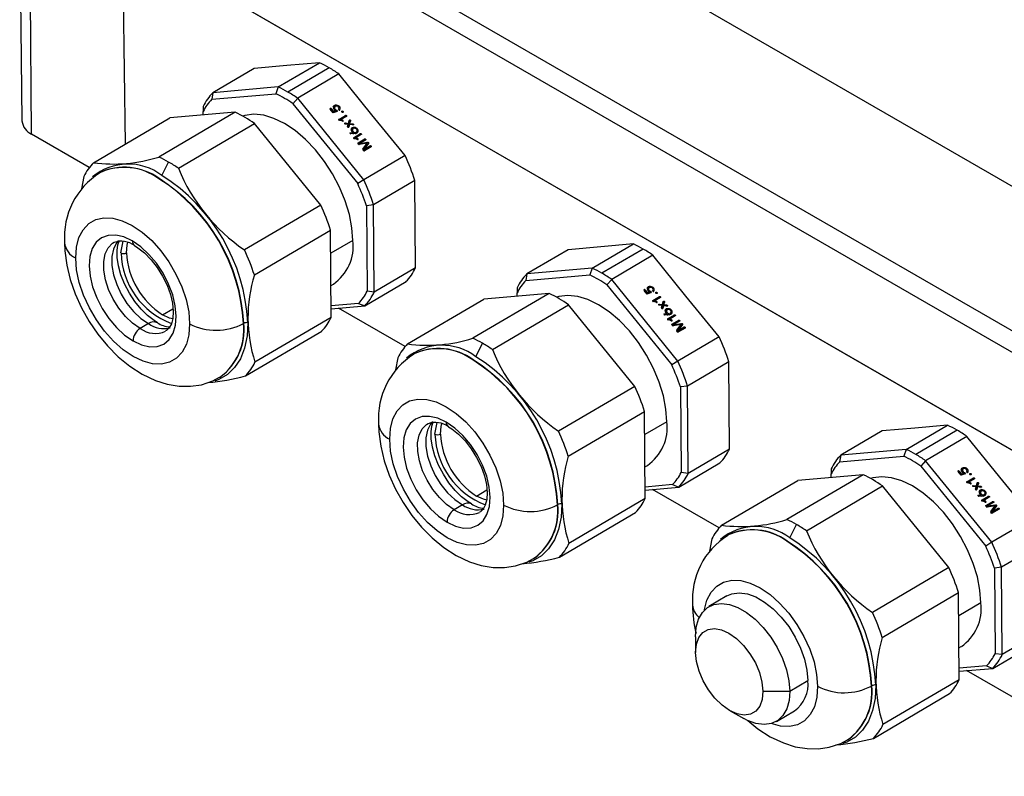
# Model space of a CAD drawing. Header units: millimetres. Extents: x 0 to 699, y 0 to 540.
# Tile 9 of 13: x 420 to 497, y 345 to 405. Entities that reach past the tile are written whole.
import ezdxf

# ---------------------------------------------------------------- set-up
doc = ezdxf.new("R2010")
doc.units = ezdxf.units.MM
doc.header["$LTSCALE"] = 2.5

msp = doc.modelspace()

# ---------------------------------------------------------------- linework, layer by layer
for p, q in [((421.018, 424.537), (543.347, 353.917)), ((543.33, 365.296), (440.729, 424.527)), ((542.601, 352.625), (420.272, 423.244)), ((542.27, 345.089), (419.869, 415.749)), ((419.94, 415.749), (542.27, 345.13)), ((419.557, 413.531), (419.736, 396.755)), ((420.5, 395.7), (420.369, 413.033)), ((427.691, 407.201), (427.876, 394.927)), ((439.934, 399.429), (443.186, 401.339)), ((443.186, 401.339), (440.608, 401.115)), ((438.029, 400.891), (434.777, 398.98)), ((440.608, 401.115), (438.029, 400.891)), ((443.953, 400.942), (440.701, 399.032)), ((444.721, 400.453), (441.468, 398.543)), ((447.325, 397.237), (444.721, 400.453)), ((434.777, 398.98), (434.69, 398.456)), ((439.934, 399.429), (434.777, 398.98)), ((439.934, 399.429), (439.742, 398.895)), ((434.69, 398.456), (439.742, 398.895)), ((441.468, 398.543), (441.099, 398.112)), ((446.678, 392.11), (441.468, 398.543)), ((436.54, 397.435), (430.53, 393.905)), ((436.54, 397.435), (431.383, 396.987)), ((434.021, 397.896), (434.022, 397.496)), ((434.024, 397.216), (434.022, 397.496)), ((441.099, 398.112), (446.203, 391.81)), ((444.017, 397.717), (444.032, 397.739)), ((444.258, 397.397), (444.028, 397.68)), ((444.05, 397.653), (444.098, 397.722)), ((444.098, 397.722), (444.277, 397.502)), ((444.229, 397.432), (444.277, 397.502)), ((444.397, 397.462), (444.244, 397.413)), ((444.578, 397.502), (444.258, 397.397)), ((444.277, 397.502), (444.467, 397.562)), ((444.368, 397.804), (444.3, 397.706)), ((444.391, 397.861), (444.321, 397.762)), ((444.397, 397.462), (444.467, 397.562)), ((444.473, 397.498), (444.542, 397.598)), ((444.544, 397.491), (444.591, 397.559)), ((444.715, 397.926), (444.673, 397.866)), ((444.7, 397.67), (444.714, 397.69)), ((444.941, 397.502), (444.962, 397.531)), ((425.373, 393.457), (431.383, 396.987)), ((444.705, 396.876), (444.693, 396.858)), ((444.705, 396.876), (445.246, 397.193)), ((445.176, 397.093), (444.71, 396.819)), ((444.829, 396.792), (444.875, 396.858)), ((445.31, 397.114), (444.875, 396.858)), ((444.996, 396.724), (445.039, 396.785)), ((445.038, 396.72), (445.062, 396.755)), ((445.176, 397.093), (445.246, 397.193)), ((445.185, 396.532), (445.226, 396.591)), ((445.226, 396.591), (445.47, 396.561)), ((445.47, 396.561), (445.538, 396.796)), ((445.495, 396.45), (445.562, 396.653)), ((445.562, 396.653), (445.632, 396.753)), ((445.632, 396.753), (445.565, 396.55)), ((449.93, 394.021), (447.325, 397.237)), ((432.064, 393.019), (438.074, 396.549)), ((443.284, 390.117), (438.074, 396.549)), ((445.452, 396.481), (445.234, 396.505)), ((445.395, 396.309), (445.452, 396.481)), ((445.47, 396.561), (445.417, 396.484)), ((445.445, 396.25), (445.48, 396.37)), ((445.48, 396.37), (445.549, 396.47)), ((445.549, 396.47), (445.49, 396.264)), ((445.495, 396.45), (445.565, 396.55)), ((445.533, 396.447), (445.495, 396.45)), ((445.825, 396.441), (445.549, 396.47)), ((445.565, 396.55), (445.812, 396.53)), ((445.594, 395.823), (445.842, 395.833)), ((445.716, 395.958), (445.784, 396.056)), ((445.807, 396.114), (445.737, 396.014)), ((445.755, 396.449), (445.812, 396.53)), ((445.78, 395.743), (445.842, 395.833)), ((445.888, 395.75), (445.958, 395.85)), ((446.025, 395.764), (446.095, 395.864)), ((446.066, 395.801), (446.135, 395.901)), ((446.13, 396.178), (446.089, 396.118)), ((425.045, 393.076), (420.5, 395.7)), ((445.99, 395.753), (445.636, 395.736)), ((445.875, 395.432), (445.862, 395.414)), ((445.875, 395.432), (446.415, 395.749)), ((446.346, 395.649), (445.88, 395.375)), ((445.895, 395.749), (445.888, 395.75)), ((445.998, 395.348), (446.044, 395.414)), ((446.025, 395.764), (446.013, 395.757)), ((446.48, 395.67), (446.044, 395.414)), ((446.166, 395.28), (446.208, 395.341)), ((446.207, 395.276), (446.231, 395.311)), ((446.684, 395.231), (446.22, 394.958)), ((446.223, 395.019), (446.754, 395.331)), ((446.346, 395.649), (446.415, 395.749)), ((446.821, 395.249), (446.353, 394.973)), ((446.353, 394.973), (446.978, 395.076)), ((446.684, 395.231), (446.754, 395.331)), ((446.917, 394.99), (446.978, 395.076)), ((446.207, 394.997), (446.223, 395.019)), ((446.259, 394.91), (446.218, 394.96)), ((446.353, 394.973), (446.294, 394.889)), ((446.946, 394.994), (446.312, 394.888)), ((446.877, 394.894), (446.594, 394.517)), ((446.599, 394.531), (446.6, 394.533)), ((446.6, 394.533), (446.946, 394.994)), ((446.657, 394.419), (446.605, 394.482)), ((446.649, 394.428), (446.71, 394.516)), ((447.119, 394.697), (446.653, 394.423)), ((447.054, 394.981), (446.71, 394.516)), ((446.71, 394.516), (447.189, 394.797)), ((447.256, 394.715), (446.723, 394.402)), ((446.877, 394.894), (446.946, 394.994)), ((447.119, 394.697), (447.189, 394.797)), ((447.121, 394.698), (447.119, 394.697)), ((447.121, 394.698), (447.19, 394.798)), ((430.764, 392.455), (431.297, 393.508)), ((449.93, 394.021), (446.678, 392.11)), ((424.617, 392.372), (424.432, 391.412)), ((425.87, 392.672), (425.807, 392.634)), ((425.87, 392.672), (425.848, 392.659)), ((430.525, 392.198), (430.548, 392.211)), ((446.678, 392.11), (446.203, 391.81)), ((450.709, 392.05), (447.456, 390.14)), ((450.735, 388.61), (450.709, 392.05)), ((443.284, 390.117), (437.273, 386.587)), ((447.456, 390.14), (446.891, 390.067)), ((446.891, 390.067), (446.942, 383.326)), ((447.509, 383.259), (447.456, 390.14)), ((438.052, 384.616), (444.062, 388.146)), ((444.115, 381.265), (444.062, 388.146)), ((450.761, 385.169), (450.735, 388.61)), ((427.542, 386.352), (427.702, 387.264)), ((445.821, 387.329), (444.076, 386.325)), ((462.778, 386.604), (459.526, 384.693)), ((465.357, 386.828), (462.778, 386.604)), ((464.683, 385.142), (467.935, 387.052)), ((467.935, 387.052), (465.357, 386.828)), ((468.702, 386.655), (465.449, 384.745)), ((469.47, 386.166), (466.217, 384.256)), ((472.074, 382.95), (469.47, 386.166)), ((450.761, 385.169), (447.509, 383.259)), ((464.683, 385.142), (459.526, 384.693)), ((464.683, 385.142), (464.491, 384.608)), ((459.526, 384.693), (459.439, 384.168)), ((459.439, 384.168), (464.491, 384.608)), ((466.217, 384.256), (465.848, 383.824)), ((471.426, 377.823), (466.217, 384.256)), ((444.095, 383.781), (444.28, 383.886)), ((446.753, 382.174), (450.006, 384.085)), ((458.77, 383.608), (458.771, 383.209)), ((465.848, 383.824), (470.951, 377.522)), ((468.766, 383.43), (468.781, 383.452)), ((469.006, 383.109), (468.777, 383.393)), ((468.799, 383.365), (468.847, 383.435)), ((468.847, 383.435), (469.025, 383.214)), ((469.117, 383.517), (469.049, 383.419)), ((469.14, 383.574), (469.07, 383.474)), ((469.464, 383.639), (469.422, 383.579)), ((469.449, 383.383), (469.462, 383.403)), ((447.509, 383.259), (446.942, 383.326)), ((450.121, 379.17), (456.132, 382.7)), ((461.289, 383.148), (455.278, 379.618)), ((461.289, 383.148), (456.132, 382.7)), ((458.773, 382.929), (458.771, 383.209)), ((468.977, 383.145), (469.025, 383.214)), ((469.146, 383.175), (468.993, 383.126)), ((469.327, 383.215), (469.006, 383.109)), ((469.025, 383.214), (469.215, 383.275)), ((469.146, 383.175), (469.215, 383.275)), ((469.221, 383.211), (469.291, 383.311)), ((469.293, 383.204), (469.34, 383.272)), ((469.454, 382.588), (469.995, 382.906)), ((469.925, 382.806), (469.459, 382.532)), ((470.059, 382.827), (469.624, 382.571)), ((469.69, 383.215), (469.71, 383.244)), ((469.925, 382.806), (469.995, 382.906)), ((474.679, 379.734), (472.074, 382.95)), ((430.82, 381.47), (431.637, 381.949)), ((446.274, 382.367), (444.108, 382.178)), ((444.109, 381.944), (446.753, 382.174)), ((449.936, 378.966), (444.689, 381.995)), ((446.274, 382.367), (446.753, 382.174)), ((456.813, 378.732), (462.823, 382.262)), ((468.032, 375.83), (462.823, 382.262)), ((469.454, 382.588), (469.442, 382.571)), ((469.578, 382.505), (469.624, 382.571)), ((469.745, 382.437), (469.788, 382.498)), ((469.786, 382.433), (469.81, 382.467)), ((469.934, 382.245), (469.974, 382.304)), ((469.974, 382.304), (470.219, 382.274)), ((470.201, 382.193), (469.983, 382.218)), ((470.143, 382.022), (470.201, 382.193)), ((470.219, 382.274), (470.165, 382.197)), ((470.194, 381.962), (470.228, 382.083)), ((470.219, 382.274), (470.287, 382.509)), ((470.228, 382.083), (470.298, 382.183)), ((470.298, 382.183), (470.239, 381.976)), ((470.244, 382.163), (470.311, 382.365)), ((470.244, 382.163), (470.314, 382.263)), ((470.282, 382.16), (470.244, 382.163)), ((470.574, 382.154), (470.298, 382.183)), ((470.311, 382.365), (470.38, 382.465)), ((470.38, 382.465), (470.314, 382.263)), ((470.314, 382.263), (470.561, 382.243)), ((470.504, 382.161), (470.561, 382.243)), ((470.879, 381.891), (470.838, 381.831)), ((444.115, 381.265), (438.104, 377.735)), ((470.343, 381.536), (470.591, 381.545)), ((470.739, 381.466), (470.385, 381.449)), ((470.464, 381.671), (470.533, 381.769)), ((470.555, 381.826), (470.486, 381.726)), ((470.529, 381.456), (470.591, 381.545)), ((470.623, 381.144), (470.611, 381.127)), ((470.623, 381.144), (471.164, 381.462)), ((471.095, 381.362), (470.628, 381.088)), ((470.637, 381.463), (470.706, 381.563)), ((470.644, 381.461), (470.637, 381.463)), ((470.747, 381.061), (470.793, 381.127)), ((470.774, 381.476), (470.762, 381.47)), ((470.774, 381.476), (470.844, 381.576)), ((471.229, 381.383), (470.793, 381.127)), ((470.814, 381.514), (470.884, 381.614)), ((471.095, 381.362), (471.164, 381.462)), ((429.702, 380.772), (429.052, 380.391)), ((470.914, 380.993), (470.957, 381.054)), ((470.956, 380.989), (470.98, 381.023)), ((470.956, 380.71), (470.972, 380.732)), ((471.008, 380.623), (470.967, 380.673)), ((471.433, 380.944), (470.969, 380.671)), ((470.972, 380.732), (471.503, 381.044)), ((471.101, 380.686), (471.042, 380.602)), ((471.695, 380.707), (471.061, 380.601)), ((471.57, 380.961), (471.101, 380.686)), ((471.101, 380.686), (471.726, 380.789)), ((471.625, 380.607), (471.343, 380.23)), ((471.349, 380.246), (471.695, 380.707)), ((471.868, 380.41), (471.402, 380.136)), ((471.433, 380.944), (471.503, 381.044)), ((471.803, 380.694), (471.459, 380.229)), ((471.459, 380.229), (471.938, 380.51)), ((472.004, 380.428), (471.472, 380.115)), ((471.625, 380.607), (471.695, 380.707)), ((471.666, 380.702), (471.726, 380.789)), ((471.868, 380.41), (471.938, 380.51)), ((471.87, 380.411), (471.868, 380.41)), ((471.87, 380.411), (471.939, 380.511)), ((437.349, 376.65), (443.359, 380.181)), ((471.348, 380.244), (471.349, 380.246)), ((471.405, 380.132), (471.354, 380.195)), ((471.398, 380.141), (471.459, 380.229)), ((474.679, 379.734), (471.426, 377.823)), ((455.513, 378.168), (456.045, 379.221)), ((449.366, 378.085), (449.181, 377.125)), ((450.619, 378.385), (450.555, 378.347)), ((450.619, 378.385), (450.596, 378.372)), ((455.274, 377.911), (455.297, 377.924)), ((471.426, 377.823), (470.951, 377.522)), ((475.458, 377.763), (472.205, 375.853)), ((475.484, 374.323), (475.458, 377.763)), ((435.318, 376.535), (435.341, 376.548)), ((435.341, 376.548), (435.405, 376.587)), ((468.032, 375.83), (462.022, 372.3)), ((472.205, 375.853), (471.64, 375.78)), ((471.64, 375.78), (471.691, 369.039)), ((472.257, 368.972), (472.205, 375.853)), ((475.51, 370.882), (475.484, 374.323)), ((462.801, 370.329), (468.811, 373.859)), ((468.863, 366.978), (468.811, 373.859)), ((452.291, 372.065), (452.451, 372.977)), ((470.569, 373.042), (468.825, 372.037)), ((490.105, 372.541), (487.527, 372.317)), ((489.431, 370.854), (492.684, 372.765)), ((492.684, 372.765), (490.105, 372.541)), ((487.527, 372.317), (484.274, 370.406)), ((493.451, 372.368), (490.198, 370.458)), ((494.218, 371.879), (490.966, 369.969)), ((496.823, 368.663), (494.218, 371.879)), ((475.51, 370.882), (472.257, 368.972)), ((484.274, 370.406), (484.187, 369.881)), ((484.187, 369.881), (489.24, 370.32)), ((489.431, 370.854), (484.274, 370.406)), ((489.431, 370.854), (489.24, 370.32)), ((468.844, 369.494), (469.029, 369.599)), ((471.502, 367.887), (474.754, 369.797)), ((490.966, 369.969), (490.597, 369.537)), ((490.597, 369.537), (495.7, 363.235)), ((496.175, 363.536), (490.966, 369.969)), ((472.257, 368.972), (471.691, 369.039)), ((486.037, 368.861), (480.027, 365.331)), ((486.037, 368.861), (480.88, 368.413)), ((483.519, 369.321), (483.519, 368.922)), ((483.521, 368.642), (483.519, 368.922)), ((493.514, 369.142), (493.53, 369.165)), ((493.755, 368.822), (493.525, 369.106)), ((493.548, 369.078), (493.596, 369.147)), ((493.596, 369.147), (493.774, 368.927)), ((493.726, 368.858), (493.774, 368.927)), ((493.895, 368.887), (493.741, 368.839)), ((494.076, 368.928), (493.755, 368.822)), ((493.774, 368.927), (493.964, 368.987)), ((493.866, 369.229), (493.798, 369.131)), ((493.889, 369.287), (493.819, 369.187)), ((493.895, 368.887), (493.964, 368.987)), ((493.97, 368.924), (494.04, 369.024)), ((494.041, 368.917), (494.089, 368.985)), ((494.212, 369.351), (494.171, 369.292)), ((494.197, 369.096), (494.211, 369.116)), ((494.439, 368.928), (494.459, 368.957)), ((499.428, 365.447), (496.823, 368.663)), ((471.023, 368.08), (468.856, 367.891)), ((468.858, 367.657), (471.502, 367.887)), ((471.023, 368.08), (471.502, 367.887)), ((474.87, 364.882), (480.88, 368.413)), ((481.562, 364.445), (487.572, 367.975)), ((492.781, 361.543), (487.572, 367.975)), ((494.203, 368.301), (494.19, 368.283)), ((494.203, 368.301), (494.744, 368.619)), ((494.674, 368.519), (494.208, 368.245)), ((494.326, 368.218), (494.372, 368.284)), ((494.808, 368.539), (494.372, 368.284)), ((494.494, 368.149), (494.536, 368.211)), ((494.535, 368.146), (494.559, 368.18)), ((494.674, 368.519), (494.744, 368.619)), ((494.682, 367.958), (494.723, 368.017)), ((494.723, 368.017), (494.967, 367.987)), ((494.95, 367.906), (494.732, 367.93)), ((494.892, 367.734), (494.95, 367.906)), ((494.967, 367.987), (494.914, 367.91)), ((494.967, 367.987), (495.035, 368.222)), ((494.977, 367.796), (495.047, 367.896)), ((495.047, 367.896), (494.987, 367.689)), ((494.993, 367.876), (495.06, 368.078)), ((494.993, 367.876), (495.063, 367.976)), ((495.031, 367.873), (494.993, 367.876)), ((495.322, 367.867), (495.047, 367.896)), ((495.06, 368.078), (495.129, 368.178)), ((495.129, 368.178), (495.063, 367.976)), ((495.063, 367.976), (495.31, 367.956)), ((495.253, 367.874), (495.31, 367.956)), ((455.569, 367.182), (456.385, 367.662)), ((474.685, 364.679), (469.438, 367.708)), ((494.942, 367.675), (494.977, 367.796)), ((495.091, 367.249), (495.34, 367.258)), ((495.488, 367.179), (495.133, 367.161)), ((495.213, 367.383), (495.281, 367.481)), ((495.304, 367.539), (495.234, 367.439)), ((495.277, 367.169), (495.34, 367.258)), ((495.372, 366.857), (495.913, 367.175)), ((495.386, 367.176), (495.455, 367.276)), ((495.393, 367.174), (495.386, 367.176)), ((495.523, 367.189), (495.511, 367.183)), ((495.523, 367.189), (495.592, 367.289)), ((495.977, 367.095), (495.542, 366.84)), ((495.563, 367.226), (495.633, 367.326)), ((495.628, 367.603), (495.586, 367.544)), ((495.843, 367.075), (495.913, 367.175)), ((454.451, 366.485), (453.801, 366.103)), ((468.863, 366.978), (462.853, 363.448)), ((495.372, 366.857), (495.36, 366.839)), ((495.843, 367.075), (495.377, 366.801)), ((495.496, 366.774), (495.542, 366.84)), ((495.663, 366.706), (495.706, 366.767)), ((495.704, 366.702), (495.728, 366.736)), ((495.705, 366.422), (495.72, 366.445)), ((495.756, 366.336), (495.716, 366.386)), ((496.182, 366.657), (495.717, 366.384)), ((495.72, 366.445), (496.252, 366.757)), ((495.85, 366.399), (495.791, 366.315)), ((496.444, 366.42), (495.809, 366.314)), ((496.318, 366.674), (495.85, 366.399)), ((495.85, 366.399), (496.475, 366.502)), ((496.374, 366.32), (496.092, 365.943)), ((496.098, 365.958), (496.444, 366.42)), ((496.182, 366.657), (496.252, 366.757)), ((496.552, 366.407), (496.208, 365.942)), ((496.374, 366.32), (496.444, 366.42)), ((496.415, 366.415), (496.475, 366.502)), ((462.098, 362.363), (468.108, 365.893)), ((496.097, 365.957), (496.098, 365.958)), ((496.154, 365.845), (496.103, 365.908)), ((496.147, 365.854), (496.208, 365.942)), ((496.617, 366.123), (496.151, 365.849)), ((496.208, 365.942), (496.686, 366.223)), ((496.753, 366.14), (496.22, 365.827)), ((496.617, 366.123), (496.686, 366.223)), ((496.618, 366.124), (496.617, 366.123)), ((496.618, 366.124), (496.688, 366.224)), ((480.261, 363.88), (480.794, 364.934)), ((499.428, 365.447), (496.175, 363.536)), ((475.368, 364.098), (475.304, 364.06)), ((475.368, 364.098), (475.345, 364.085)), ((474.115, 363.798), (473.93, 362.837)), ((480.023, 363.624), (480.046, 363.637)), ((496.175, 363.536), (495.7, 363.235)), ((500.206, 363.476), (496.954, 361.565)), ((460.067, 362.247), (460.09, 362.261)), ((460.09, 362.261), (460.154, 362.299)), ((492.781, 361.543), (486.771, 358.012)), ((496.954, 361.565), (496.389, 361.493)), ((496.389, 361.493), (496.44, 354.752)), ((497.006, 354.685), (496.954, 361.565)), ((487.55, 356.042), (493.56, 359.572)), ((493.612, 352.691), (493.56, 359.572)), ((475.3, 359.303), (473.886, 358.473)), ((495.318, 358.755), (493.574, 357.75)), ((500.259, 356.595), (497.006, 354.685)), ((472.833, 356.089), (472.833, 354.854)), ((496.25, 353.6), (499.503, 355.51)), ((493.593, 355.206), (493.777, 355.312)), ((497.006, 354.685), (496.44, 354.752)), ((495.772, 353.792), (493.605, 353.604)), ((493.607, 353.37), (496.25, 353.6)), ((499.433, 350.392), (494.187, 353.42)), ((495.772, 353.792), (496.25, 353.6)), ((480.257, 351.803), (481.672, 352.633)), ((493.612, 352.691), (487.602, 349.161)), ((478.136, 351.792), (480.257, 351.803)), ((486.846, 348.076), (492.856, 351.606)), ((475.553, 350.249), (476.641, 349.642)), ((479.204, 349.419), (480.618, 350.25)), ((484.816, 347.96), (484.839, 347.974)), ((484.839, 347.974), (484.903, 348.012))]:
    msp.add_line(p, q)
at = {"flags": 128}
for points in [[(444.272, 397.858), (444.294, 397.913), (444.332, 397.959), (444.384, 397.992), (444.446, 398.01), (444.514, 398.012), (444.585, 397.998), (444.653, 397.969), (444.715, 397.926)], [(444.695, 397.847), (444.651, 397.883), (444.6, 397.908), (444.547, 397.921), (444.495, 397.921), (444.448, 397.908), (444.41, 397.883), (444.382, 397.847), (444.368, 397.804)], [(444.432, 397.512), (444.437, 397.51), (444.473, 397.498)], [(445.042, 397.432), (445.021, 397.425), (444.997, 397.427), (444.974, 397.438), (444.956, 397.454), (444.944, 397.475), (444.941, 397.497), (444.947, 397.517), (444.962, 397.531)], [(444.962, 397.531), (444.982, 397.537), (445.006, 397.535), (445.029, 397.525), (445.048, 397.508), (445.059, 397.487), (445.062, 397.466), (445.056, 397.446), (445.042, 397.432)], [(445.821, 387.329), (445.748, 388.327), (445.545, 389.377), (445.218, 390.452), (444.774, 391.525), (444.224, 392.572), (443.582, 393.565), (442.864, 394.481), (442.088, 395.296), (441.271, 395.991), (440.435, 396.549), (439.601, 396.955), (438.788, 397.201), (438.017, 397.279), (437.306, 397.188), (437.133, 397.137)], [(445.234, 396.505), (445.214, 396.509), (445.196, 396.52), (445.183, 396.536), (445.177, 396.554), (445.18, 396.571), (445.19, 396.584), (445.206, 396.591), (445.226, 396.591)], [(445.246, 397.193), (445.263, 397.198), (445.282, 397.197), (445.3, 397.189), (445.315, 397.175), (445.325, 397.158), (445.327, 397.141), (445.322, 397.125), (445.31, 397.114)], [(445.538, 396.796), (445.542, 396.813), (445.555, 396.825), (445.572, 396.831), (445.593, 396.83), (445.612, 396.82), (445.628, 396.806), (445.637, 396.787), (445.639, 396.769), (445.632, 396.753)], [(445.687, 396.11), (445.71, 396.165), (445.748, 396.211), (445.8, 396.244), (445.862, 396.262), (445.93, 396.264), (446, 396.25), (446.069, 396.221), (446.13, 396.178)], [(445.709, 396.133), (445.692, 396.122), (445.69, 396.121)], [(445.812, 396.53), (445.827, 396.526), (445.841, 396.519), (445.853, 396.508), (445.861, 396.494), (445.865, 396.48), (445.864, 396.467), (445.858, 396.455), (445.849, 396.447)], [(446.066, 395.801), (446.05, 395.783), (446.025, 395.764)], [(446.415, 395.749), (446.432, 395.754), (446.451, 395.753), (446.469, 395.745), (446.485, 395.731), (446.494, 395.714), (446.497, 395.697), (446.491, 395.681), (446.48, 395.67)], [(446.754, 395.331), (446.771, 395.335), (446.79, 395.332), (446.808, 395.324), (446.823, 395.31), (446.832, 395.294), (446.835, 395.277), (446.831, 395.261), (446.821, 395.249)], [(446.978, 395.076), (446.996, 395.076), (447.015, 395.071), (447.032, 395.061), (447.047, 395.047), (447.057, 395.03), (447.062, 395.013), (447.061, 394.996), (447.054, 394.981)], [(447.19, 394.798), (447.208, 394.804), (447.228, 394.802), (447.247, 394.794), (447.263, 394.78), (447.272, 394.762), (447.275, 394.744), (447.27, 394.727), (447.258, 394.716)], [(423.972, 385.943), (424.033, 386.8), (424.229, 387.552), (424.554, 388.177), (424.997, 388.655), (425.546, 388.971), (426.183, 389.117), (426.889, 389.088), (427.643, 388.885), (428.423, 388.513), (429.203, 387.984), (429.961, 387.315), (430.673, 386.525), (431.318, 385.639), (431.876, 384.683), (432.331, 383.687), (432.668, 382.681), (432.877, 381.695), (432.952, 380.759)], [(428.432, 387.294), (427.763, 387.604), (427.122, 387.751), (426.532, 387.729), (426.016, 387.539), (425.594, 387.187), (425.282, 386.689), (425.092, 386.062), (425.032, 385.331), (425.104, 384.523), (425.305, 383.671), (425.627, 382.806), (426.058, 381.963), (426.581, 381.172), (427.177, 380.466), (427.822, 379.87), (428.492, 379.408)], [(427.348, 387.34), (427.184, 387.143), (426.946, 386.654), (426.826, 386.053), (426.831, 385.365), (426.961, 384.62), (427.209, 383.85), (427.565, 383.09), (428.014, 382.373), (428.535, 381.729), (429.106, 381.188), (429.702, 380.772)], [(430.411, 380.847), (430.153, 381.008), (429.644, 381.406), (429.132, 381.912), (428.642, 382.513), (428.2, 383.185), (427.825, 383.9), (427.535, 384.627), (427.338, 385.331), (427.239, 385.978), (427.229, 386.535), (427.292, 386.975), (427.4, 387.282), (427.4, 387.283)], [(428.492, 379.408), (429.16, 379.098), (429.802, 378.951), (430.392, 378.973), (430.908, 379.163), (431.33, 379.514), (431.642, 380.013), (431.831, 380.64), (431.891, 381.371), (431.819, 382.178), (431.619, 383.031), (431.297, 383.895), (430.866, 384.739), (430.342, 385.529), (429.746, 386.236), (429.101, 386.832), (428.432, 387.294)], [(423.093, 387.166), (423.12, 386.523), (423.272, 385.389), (423.548, 384.248), (423.941, 383.116), (424.439, 382.012), (425.035, 380.951), (425.719, 379.947), (426.485, 379.013), (427.326, 378.165), (428.237, 377.416), (429.214, 376.784), (430.25, 376.291), (431.191, 375.995), (432.116, 375.843), (433.014, 375.833), (433.875, 375.96), (434.771, 376.256), (435.296, 376.543)], [(429.052, 380.391), (428.456, 380.806), (427.885, 381.348), (427.364, 381.991), (426.916, 382.709), (426.56, 383.469), (426.311, 384.238), (426.182, 384.983), (426.177, 385.671), (426.296, 386.273), (426.535, 386.761), (426.882, 387.115), (426.999, 387.188)], [(427.967, 386.354), (428.016, 386.957), (428.07, 387.189)], [(428.597, 386.933), (428.869, 386.761), (429.399, 386.342), (429.917, 385.815), (430.4, 385.198), (430.826, 384.517), (431.176, 383.798), (431.436, 383.074), (431.596, 382.376), (431.656, 381.738), (431.622, 381.189), (431.51, 380.752), (431.344, 380.437), (431.139, 380.23), (431.057, 380.193)], [(432.952, 380.759), (432.89, 379.902), (432.694, 379.149), (432.37, 378.525), (431.927, 378.047), (431.378, 377.73), (430.741, 377.584), (430.034, 377.613), (429.28, 377.817), (428.501, 378.189), (427.721, 378.717), (426.963, 379.386), (426.251, 380.176), (425.606, 381.062), (425.047, 382.018), (424.593, 383.015), (424.256, 384.021), (424.047, 385.007), (423.972, 385.943)], [(469.02, 383.57), (469.043, 383.626), (469.081, 383.672), (469.133, 383.705), (469.195, 383.723), (469.263, 383.725), (469.334, 383.711), (469.402, 383.681), (469.464, 383.639)], [(469.443, 383.559), (469.399, 383.595), (469.349, 383.621), (469.296, 383.634), (469.244, 383.634), (469.197, 383.621), (469.158, 383.596), (469.131, 383.56), (469.117, 383.517)], [(470.569, 373.042), (470.496, 374.04), (470.294, 375.09), (469.966, 376.164), (469.522, 377.238), (468.973, 378.285), (468.331, 379.278), (467.613, 380.194), (466.836, 381.009), (466.02, 381.704), (465.184, 382.262), (464.35, 382.668), (463.537, 382.914), (462.766, 382.992), (462.055, 382.901), (461.881, 382.85)], [(469.181, 383.225), (469.186, 383.222), (469.221, 383.211)], [(469.79, 383.145), (469.77, 383.138), (469.746, 383.14), (469.723, 383.15), (469.704, 383.167), (469.693, 383.188), (469.69, 383.21), (469.696, 383.23), (469.71, 383.244)], [(469.71, 383.244), (469.731, 383.25), (469.755, 383.248), (469.777, 383.238), (469.796, 383.221), (469.808, 383.2), (469.811, 383.178), (469.805, 383.159), (469.79, 383.145)], [(469.995, 382.906), (470.011, 382.911), (470.03, 382.91), (470.049, 382.902), (470.064, 382.888), (470.073, 382.871), (470.076, 382.854), (470.071, 382.838), (470.059, 382.827)], [(469.983, 382.218), (469.963, 382.221), (469.945, 382.232), (469.932, 382.248), (469.926, 382.267), (469.928, 382.284), (469.939, 382.297), (469.955, 382.304), (469.974, 382.304)], [(470.287, 382.509), (470.291, 382.526), (470.303, 382.538), (470.321, 382.544), (470.341, 382.542), (470.361, 382.533), (470.377, 382.518), (470.386, 382.5), (470.387, 382.481), (470.38, 382.465)], [(470.436, 381.822), (470.458, 381.878), (470.497, 381.924), (470.548, 381.957), (470.61, 381.975), (470.679, 381.977), (470.749, 381.963), (470.817, 381.933), (470.879, 381.891)], [(470.458, 381.846), (470.441, 381.835), (470.439, 381.833)], [(470.561, 382.243), (470.576, 382.239), (470.59, 382.231), (470.602, 382.22), (470.61, 382.207), (470.614, 382.193), (470.613, 382.18), (470.607, 382.168), (470.597, 382.16)], [(431.627, 381.139), (431.371, 381.214), (430.82, 381.47)], [(470.814, 381.514), (470.799, 381.496), (470.774, 381.476)], [(471.164, 381.462), (471.181, 381.467), (471.2, 381.466), (471.218, 381.458), (471.233, 381.444), (471.243, 381.427), (471.245, 381.41), (471.24, 381.394), (471.229, 381.383)], [(437.535, 380.862), (437.475, 379.804), (437.28, 378.845), (436.953, 378.007), (436.501, 377.305), (435.934, 376.755), (435.263, 376.368), (434.927, 376.247)], [(471.503, 381.044), (471.52, 381.048), (471.539, 381.045), (471.557, 381.037), (471.571, 381.023), (471.581, 381.007), (471.584, 380.989), (471.58, 380.974), (471.57, 380.961)], [(471.726, 380.789), (471.745, 380.789), (471.764, 380.784), (471.781, 380.773), (471.795, 380.76), (471.805, 380.743), (471.81, 380.726), (471.809, 380.709), (471.803, 380.694)], [(471.939, 380.511), (471.956, 380.517), (471.976, 380.515), (471.996, 380.507), (472.011, 380.492), (472.021, 380.475), (472.024, 380.457), (472.018, 380.44), (472.006, 380.428)], [(448.72, 371.656), (448.782, 372.513), (448.978, 373.265), (449.302, 373.89), (449.746, 374.368), (450.294, 374.684), (450.931, 374.83), (451.638, 374.801), (452.392, 374.598), (453.171, 374.226), (453.952, 373.697), (454.709, 373.028), (455.422, 372.238), (456.067, 371.352), (456.625, 370.396), (457.079, 369.4), (457.416, 368.393), (457.626, 367.407), (457.701, 366.472)], [(453.181, 373.006), (452.512, 373.317), (451.87, 373.464), (451.28, 373.442), (450.764, 373.252), (450.342, 372.9), (450.031, 372.402), (449.841, 371.775), (449.781, 371.043), (449.853, 370.236), (450.053, 369.384), (450.376, 368.519), (450.807, 367.676), (451.33, 366.885), (451.926, 366.179), (452.571, 365.583), (453.24, 365.121)], [(447.842, 372.879), (447.869, 372.236), (448.02, 371.102), (448.297, 369.96), (448.689, 368.829), (449.188, 367.725), (449.784, 366.664), (450.468, 365.659), (451.234, 364.726), (452.075, 363.878), (452.986, 363.129), (453.963, 362.497), (454.999, 362.004), (455.94, 361.708), (456.865, 361.556), (457.762, 361.546), (458.624, 361.673), (459.52, 361.969), (460.045, 362.256)], [(453.801, 366.103), (453.205, 366.519), (452.634, 367.061), (452.113, 367.704), (451.665, 368.421), (451.309, 369.181), (451.06, 369.951), (450.931, 370.696), (450.925, 371.384), (451.045, 371.986), (451.284, 372.474), (451.631, 372.828), (451.748, 372.901)], [(452.097, 373.053), (451.933, 372.855), (451.694, 372.367), (451.575, 371.766), (451.58, 371.077), (451.71, 370.332), (451.958, 369.563), (452.314, 368.803), (452.763, 368.086), (453.284, 367.442), (453.855, 366.901), (454.451, 366.485)], [(455.159, 366.559), (454.902, 366.721), (454.393, 367.118), (453.881, 367.625), (453.391, 368.226), (452.949, 368.898), (452.574, 369.613), (452.283, 370.34), (452.087, 371.044), (451.987, 371.691), (451.978, 372.248), (452.041, 372.688), (452.148, 372.995), (452.148, 372.995)], [(452.715, 372.067), (452.765, 372.67), (452.819, 372.902)], [(453.24, 365.121), (453.909, 364.81), (454.551, 364.663), (455.141, 364.685), (455.657, 364.876), (456.079, 365.227), (456.39, 365.726), (456.58, 366.353), (456.64, 367.084), (456.568, 367.891), (456.367, 368.743), (456.045, 369.608), (455.614, 370.452), (455.091, 371.242), (454.495, 371.949), (453.85, 372.544), (453.181, 373.006)], [(453.346, 372.646), (453.618, 372.474), (454.148, 372.055), (454.666, 371.527), (455.149, 370.911), (455.575, 370.23), (455.925, 369.511), (456.185, 368.787), (456.345, 368.089), (456.405, 367.451), (456.371, 366.902), (456.259, 366.465), (456.093, 366.15), (455.887, 365.943), (455.806, 365.906)], [(457.701, 366.472), (457.639, 365.615), (457.443, 364.862), (457.119, 364.238), (456.675, 363.76), (456.127, 363.443), (455.489, 363.297), (454.783, 363.326), (454.029, 363.53), (453.25, 363.901), (452.469, 364.43), (451.712, 365.099), (450.999, 365.889), (450.354, 366.775), (449.796, 367.731), (449.341, 368.727), (449.005, 369.734), (448.795, 370.72), (448.72, 371.656)], [(493.769, 369.283), (493.792, 369.339), (493.83, 369.385), (493.882, 369.418), (493.944, 369.436), (494.012, 369.438), (494.082, 369.424), (494.151, 369.394), (494.212, 369.351)], [(495.318, 358.755), (495.245, 359.753), (495.043, 360.802), (494.715, 361.877), (494.271, 362.951), (493.722, 363.998), (493.08, 364.991), (492.362, 365.906), (491.585, 366.722), (490.769, 367.417), (489.933, 367.975), (489.098, 368.381), (488.286, 368.627), (487.514, 368.705), (486.804, 368.614), (486.63, 368.562)], [(494.192, 369.272), (494.148, 369.308), (494.098, 369.334), (494.045, 369.347), (493.993, 369.347), (493.946, 369.334), (493.907, 369.309), (493.88, 369.273), (493.866, 369.229)], [(493.929, 368.937), (493.934, 368.935), (493.97, 368.924)], [(494.539, 368.858), (494.518, 368.851), (494.495, 368.853), (494.472, 368.863), (494.453, 368.88), (494.441, 368.901), (494.438, 368.923), (494.445, 368.942), (494.459, 368.957)], [(494.459, 368.957), (494.48, 368.963), (494.503, 368.961), (494.526, 368.951), (494.545, 368.934), (494.557, 368.913), (494.56, 368.891), (494.554, 368.872), (494.539, 368.858)], [(494.732, 367.93), (494.712, 367.934), (494.694, 367.945), (494.681, 367.961), (494.675, 367.98), (494.677, 367.997), (494.687, 368.01), (494.704, 368.017), (494.723, 368.017)], [(494.744, 368.619), (494.76, 368.624), (494.779, 368.623), (494.798, 368.614), (494.813, 368.601), (494.822, 368.584), (494.825, 368.566), (494.82, 368.551), (494.808, 368.539)], [(495.035, 368.222), (495.04, 368.239), (495.052, 368.251), (495.07, 368.257), (495.09, 368.255), (495.11, 368.246), (495.125, 368.231), (495.135, 368.213), (495.136, 368.194), (495.129, 368.178)], [(495.31, 367.956), (495.325, 367.952), (495.339, 367.944), (495.351, 367.933), (495.359, 367.92), (495.363, 367.906), (495.362, 367.893), (495.356, 367.881), (495.346, 367.872)], [(456.376, 366.851), (456.12, 366.926), (455.569, 367.182)], [(495.185, 367.535), (495.207, 367.591), (495.245, 367.637), (495.297, 367.67), (495.359, 367.688), (495.427, 367.69), (495.498, 367.676), (495.566, 367.646), (495.628, 367.603)], [(495.206, 367.559), (495.19, 367.548), (495.188, 367.546)], [(495.563, 367.226), (495.548, 367.209), (495.523, 367.189)], [(495.913, 367.175), (495.93, 367.18), (495.948, 367.179), (495.967, 367.17), (495.982, 367.157), (495.992, 367.14), (495.994, 367.122), (495.989, 367.107), (495.977, 367.095)], [(462.284, 366.575), (462.224, 365.516), (462.028, 364.558), (461.702, 363.72), (461.25, 363.018), (460.683, 362.468), (460.011, 362.08), (459.676, 361.96)], [(496.252, 366.757), (496.269, 366.761), (496.287, 366.758), (496.305, 366.75), (496.32, 366.736), (496.33, 366.72), (496.333, 366.702), (496.329, 366.686), (496.318, 366.674)], [(496.475, 366.502), (496.494, 366.502), (496.512, 366.496), (496.53, 366.486), (496.544, 366.472), (496.554, 366.456), (496.559, 366.439), (496.558, 366.422), (496.552, 366.407)], [(496.688, 366.224), (496.705, 366.23), (496.725, 366.228), (496.744, 366.219), (496.76, 366.205), (496.77, 366.188), (496.772, 366.169), (496.767, 366.153), (496.755, 366.141)], [(473.525, 358.191), (473.53, 358.226), (473.726, 358.978), (474.051, 359.602), (474.494, 360.08), (475.043, 360.397), (475.68, 360.543), (476.387, 360.514), (477.141, 360.31), (477.92, 359.939), (478.7, 359.41), (479.458, 358.741), (480.17, 357.951), (480.815, 357.065), (481.374, 356.109), (481.828, 355.113), (482.165, 354.106), (482.374, 353.12), (482.449, 352.184)], [(475.3, 359.303), (475.696, 359.474), (476.275, 359.552), (476.912, 359.468), (477.584, 359.224), (478.269, 358.829), (478.944, 358.295), (479.585, 357.642), (480.171, 356.891), (480.681, 356.068), (481.098, 355.201), (481.409, 354.32), (481.602, 353.454), (481.672, 352.633)], [(472.833, 356.089), (472.89, 356.837), (473.072, 357.486), (473.372, 358.015), (473.78, 358.405), (474.282, 358.643), (474.861, 358.722), (475.498, 358.637), (476.17, 358.393), (476.855, 357.998), (477.53, 357.464), (478.171, 356.811), (478.756, 356.06), (479.267, 355.237), (479.684, 354.371), (479.995, 353.489), (480.188, 352.624), (480.257, 351.803)], [(472.833, 354.854), (472.894, 355.494), (473.085, 356.025), (473.397, 356.42), (473.813, 356.661), (474.313, 356.734), (474.872, 356.636), (475.461, 356.371), (476.052, 355.954), (476.614, 355.405), (477.12, 354.752), (477.543, 354.027), (477.863, 353.266), (478.064, 352.509), (478.136, 351.792)], [(478.136, 351.792), (478.075, 351.152), (477.884, 350.621), (477.572, 350.225), (477.156, 349.985), (476.656, 349.912), (476.097, 350.01), (475.508, 350.274), (474.917, 350.691), (474.355, 351.24), (473.849, 351.894), (473.426, 352.619), (473.105, 353.379), (472.904, 354.137), (472.833, 354.854)], [(480.257, 351.803), (480.2, 351.055), (480.018, 350.406), (479.718, 349.877), (479.31, 349.487), (478.808, 349.249), (478.229, 349.17), (477.592, 349.254), (476.92, 349.498), (476.641, 349.642)], [(482.449, 352.184), (482.388, 351.327), (482.192, 350.575), (481.867, 349.951), (481.424, 349.473), (480.875, 349.156), (480.238, 349.01), (479.532, 349.039), (478.782, 349.241)], [(487.033, 352.288), (486.973, 351.229), (486.777, 350.271), (486.45, 349.432), (485.999, 348.731), (485.431, 348.181), (484.76, 347.793), (484.424, 347.673)], [(476.939, 349.495), (477.734, 348.842), (478.712, 348.21), (479.748, 347.717), (480.689, 347.421), (481.614, 347.269), (482.511, 347.259), (483.372, 347.386), (484.269, 347.682), (484.794, 347.969)]]:
    msp.add_lwpolyline(points, dxfattribs=at)
for centre, radius, start, end in [((439.385, 393.052), 9.117, 59.92944, 65.35732), ((438.605, 391.702), 10.677, 55.05488, 59.94023), ((437.741, 396.111), 4.125, 135.92221, 154.36222), ((436.132, 391.142), 9.117, 59.92944, 65.35732), ((435.353, 389.791), 10.677, 55.05488, 59.94023), ((437.573, 395.735), 3.964, 136.66376, 153.62067), ((435.688, 390.305), 9.499, 55.27244, 64.73294), ((432.389, 388.473), 9.877, 54.85684, 65.14854), ((444.054, 397.708), 0.0382, 125.24427, 226.0143), ((444.055, 397.69), 0.0541, 36.26763, 114.5178), ((444.557, 397.834), 0.287, 175.21468, 251.59726), ((444.419, 397.66), 0.254, 81.90746, 124.63244), ((444.433, 397.684), 0.136, 145.31324, 170.29775), ((444.582, 397.808), 0.214, 181.25573, 259.26182), ((444.452, 397.422), 0.079, 45.71874, 74.5756), ((444.522, 397.523), 0.0779, 27.14422, 74.77729), ((444.562, 397.537), 0.0374, 294.85046, 300.40678), ((444.56, 397.536), 0.0383, 303.44401, 36.02212), ((444.605, 397.757), 0.126, 321.40106, 45.08502), ((444.751, 397.655), 0.0528, 153.29433, 246.10552), ((444.581, 397.726), 0.24, 330.82405, 56.19125), ((444.517, 397.615), 0.237, 355.71096, 26.94739), ((444.76, 397.647), 0.0502, 233.73706, 296.2724), ((444.765, 397.63), 0.0326, 300.23164, 321.29005), ((421.044, 396.897), 1.315, 186.21291, 245.58004), ((444.723, 396.851), 0.0306, 125.05301, 226.0319), ((444.742, 396.858), 0.0501, 215.47317, 265.6073), ((444.672, 396.166), 0.645, 59.44721, 84.08354), ((444.623, 396.073), 0.825, 59.7364, 72.23592), ((445.021, 396.768), 0.0508, 246.15663, 297.61789), ((445.017, 396.744), 0.0462, 12.70317, 61.14321), ((445.026, 396.753), 0.0352, 300.37436, 1.85227), ((445.2, 397.042), 0.0565, 36.64944, 114.55219), ((445.513, 396.676), 0.0547, 337.91837, 84.18881), ((445.455, 396.309), 0.06, 180.31463, 294.06741), ((445.461, 396.285), 0.0355, 300.20367, 323.24303), ((445.652, 395.797), 0.0634, 155.9423, 255.43444), ((445.964, 396.083), 0.278, 174.46669, 244.02401), ((445.834, 395.907), 0.259, 82.03767, 118.97189), ((445.848, 395.936), 0.135, 145.27895, 170.3317), ((445.917, 396.037), 0.134, 120.10287, 171.82947), ((445.998, 396.06), 0.214, 181.25573, 259.26182), ((445.828, 396.484), 0.0428, 266.21562, 299.36986), ((445.943, 395.951), 0.222, 41.48477, 114.98851), ((446.011, 396.02), 0.178, 252.67478, 298.26604), ((445.937, 396.14), 0.39, 277.90348, 300.00325), ((446.007, 395.987), 0.151, 305.28439, 47.33413), ((445.997, 395.978), 0.24, 330.82405, 56.19125), ((445.964, 396.088), 0.332, 300.29379, 316.87886), ((445.954, 395.87), 0.216, 347.82334, 21.09858), ((445.939, 395.977), 0.232, 235.85985, 257.27876), ((445.892, 395.407), 0.0306, 125.05301, 226.0319), ((445.912, 395.414), 0.0501, 215.47317, 265.6073), ((445.842, 394.722), 0.645, 59.44721, 84.08354), ((445.793, 394.629), 0.825, 59.7364, 72.23592), ((446.19, 395.324), 0.0508, 246.15663, 297.61789), ((446.186, 395.3), 0.0462, 12.70317, 61.14321), ((446.196, 395.309), 0.0352, 300.37436, 1.85227), ((446.369, 395.598), 0.0566, 36.65247, 114.5287), ((446.705, 395.174), 0.0607, 35.66213, 109.44745), ((446.245, 394.988), 0.0382, 125.05301, 226.0319), ((446.305, 394.946), 0.0584, 218.10294, 276.91399), ((446.635, 394.511), 0.0411, 147.80678, 223.65545), ((446.7, 394.451), 0.0541, 216.26763, 294.51781), ((446.919, 394.904), 0.072, 353.40755, 79.49268), ((447.145, 394.644), 0.0595, 35.13504, 114.21867), ((447.209, 394.766), 0.0375, 120.42282, 123.43066), ((447.238, 394.749), 0.0384, 297.46256, 300.42247), ((426.932, 405.403), 12.047, 262.56166, 287.37357), ((426.728, 385.618), 9.117, 59.92944, 65.35732), ((425.949, 384.268), 10.677, 55.05488, 59.94023), ((434.648, 386.842), 16.884, 17.96641, 25.1617), ((428.336, 390.587), 4.125, 135.92221, 154.36222), ((428.101, 388.954), 4.399, 52.74138, 129.761), ((427.793, 388.444), 4.643, 53.94813, 114.6681), ((427.817, 388.461), 4.64, 53.93568, 114.80526), ((445.399, 398.493), 14.415, 202.31629, 235.68653), ((429.045, 387.597), 5.968, 122.15018, 184.1443), ((422.796, 380.026), 14.418, 2.99654, 57.58206), ((422.813, 380.037), 14.424, 3.00792, 57.57067), ((422.916, 380.097), 14.639, 2.99654, 57.58206), ((431.396, 384.932), 16.884, 17.96641, 25.1617), ((431.469, 384.979), 16.24, 18.25698, 24.87113), ((428.002, 382.938), 16.884, 17.96641, 25.1617), ((427.571, 385.545), 1.726, 53.51767, 109.41455), ((428.83, 387.258), 0.4, 174.8797, 234.19595), ((442.202, 386.882), 3.646, 304.73695, 7.0431), ((424.6, 387.322), 1.515, 185.89802, 245.49653), ((421.992, 379.408), 16.884, 17.96641, 25.1617), ((464.134, 378.765), 9.117, 59.92944, 65.35732), ((463.354, 377.414), 10.677, 55.05488, 59.94023), ((427.752, 386.759), 0.458, 242.67333, 297.9028), ((433.728, 386.556), 6.189, 181.88788, 249.06336), ((434.152, 386.691), 6.194, 183.12073, 237.45786), ((447.042, 386.954), 4.125, 315.92221, 334.36222), ((460.881, 376.855), 9.117, 59.92944, 65.35732), ((449.033, 381.259), 11.483, 163.00035, 197.86943), ((462.489, 381.823), 4.125, 135.92221, 154.36222), ((462.322, 381.448), 3.964, 136.66376, 153.62067), ((460.437, 376.018), 9.499, 55.27244, 64.73294), ((460.101, 375.504), 10.677, 55.05488, 59.94023), ((468.803, 383.421), 0.0382, 125.24427, 226.0143), ((468.803, 383.403), 0.0541, 36.26763, 114.5178), ((469.306, 383.546), 0.287, 175.21468, 251.59726), ((469.168, 383.372), 0.254, 81.90782, 124.63246), ((469.182, 383.397), 0.136, 145.31324, 170.29737), ((469.331, 383.521), 0.214, 181.25573, 259.26182), ((469.354, 383.47), 0.126, 321.40106, 45.08502), ((469.5, 383.367), 0.0528, 153.29433, 246.10552), ((469.33, 383.439), 0.24, 330.82405, 56.19125), ((469.266, 383.328), 0.237, 355.71096, 26.94745), ((443.391, 385.087), 3.964, 316.66376, 333.62067), ((443.789, 385.044), 4.125, 315.92221, 334.36222), ((457.138, 374.186), 9.877, 54.85684, 65.14854), ((469.2, 383.135), 0.079, 45.71874, 74.5756), ((469.27, 383.236), 0.0779, 27.14422, 74.77729), ((469.311, 383.249), 0.0374, 294.85046, 300.40678), ((469.309, 383.249), 0.0383, 303.44401, 36.02212), ((469.508, 383.36), 0.0502, 233.73706, 296.2724), ((469.514, 383.343), 0.0326, 300.23164, 321.29005), ((469.949, 382.755), 0.0565, 36.64944, 114.55219), ((469.472, 382.563), 0.0306, 125.05301, 226.0319), ((469.491, 382.57), 0.0501, 215.47317, 265.6073), ((469.421, 381.879), 0.645, 59.44721, 84.08354), ((469.372, 381.785), 0.825, 59.7364, 72.23592), ((469.769, 382.481), 0.0508, 246.15663, 297.61789), ((469.765, 382.457), 0.0462, 12.70317, 61.14321), ((469.775, 382.466), 0.0352, 300.37436, 1.85227), ((470.204, 382.022), 0.06, 180.31463, 294.06741), ((470.21, 381.998), 0.0355, 300.20367, 323.24303), ((470.262, 382.389), 0.0547, 337.91837, 84.18881), ((470.583, 381.62), 0.259, 82.03814, 118.97191), ((470.666, 381.75), 0.134, 120.10287, 171.82947), ((470.576, 382.197), 0.0428, 266.21562, 299.36986), ((470.692, 381.664), 0.222, 41.48477, 114.98851), ((470.746, 381.691), 0.24, 330.82405, 56.19125), ((440.395, 383.05), 4.125, 315.92221, 334.36222), ((470.401, 381.51), 0.0634, 155.9423, 255.43444), ((470.713, 381.796), 0.278, 174.46669, 244.02401), ((470.597, 381.649), 0.135, 145.27895, 170.33176), ((470.746, 381.773), 0.214, 181.25573, 259.26182), ((470.688, 381.69), 0.232, 235.85985, 257.27876), ((470.641, 381.119), 0.0306, 125.05301, 226.0319), ((470.661, 381.127), 0.0501, 215.47317, 265.6073), ((470.59, 380.435), 0.645, 59.44721, 84.08354), ((470.759, 381.733), 0.178, 252.67478, 298.26604), ((470.685, 381.852), 0.39, 277.90348, 300.00325), ((470.541, 380.341), 0.825, 59.7364, 72.23592), ((470.756, 381.7), 0.151, 305.28439, 47.33413), ((470.713, 381.801), 0.332, 300.29379, 316.87886), ((470.703, 381.583), 0.216, 347.82323, 21.09778), ((471.118, 381.311), 0.0566, 36.65247, 114.5287), ((429.72, 379.358), 1.229, 122.89277, 177.68462), ((430.239, 382.022), 2.017, 233.96868, 293.89541), ((430.12, 380.206), 0.704, 65.83475, 126.43772), ((430.935, 382.539), 2.154, 235.08579, 282.81376), ((431.53, 382.526), 2.019, 236.30472, 265.82997), ((435.053, 384.824), 4.576, 242.67333, 297.9028), ((432.623, 380.263), 4.6, 305.86341, 6.45617), ((432.617, 380.282), 4.629, 307.03882, 6.34992), ((437.496, 380.274), 0.589, 86.23441, 118.24998), ((470.939, 381.037), 0.0508, 246.15663, 297.61789), ((470.994, 380.701), 0.0382, 125.05301, 226.0319), ((470.935, 381.013), 0.0462, 12.70317, 61.14321), ((470.945, 381.022), 0.0352, 300.37436, 1.85227), ((471.054, 380.659), 0.0584, 218.10294, 276.91399), ((471.453, 380.887), 0.0607, 35.66213, 109.44745), ((471.668, 380.617), 0.072, 353.40755, 79.49268), ((471.894, 380.357), 0.0595, 35.13504, 114.21867), ((471.958, 380.479), 0.0375, 120.42282, 123.43066), ((471.987, 380.461), 0.0384, 297.46256, 300.42247), ((451.681, 391.116), 12.047, 262.56166, 287.37357), ((451.477, 371.331), 9.117, 59.92944, 65.35732), ((471.384, 380.224), 0.0411, 147.80678, 223.65545), ((471.449, 380.164), 0.0541, 216.26763, 294.51781), ((459.397, 372.555), 16.884, 17.96641, 25.1617), ((453.085, 376.3), 4.125, 135.92221, 154.36222), ((452.85, 374.667), 4.399, 52.74138, 129.761), ((452.542, 374.157), 4.643, 53.94813, 114.6681), ((452.566, 374.174), 4.64, 53.93568, 114.80526), ((450.697, 369.98), 10.677, 55.05488, 59.94023), ((470.148, 384.206), 14.415, 202.31629, 235.68653), ((453.794, 373.31), 5.968, 122.15018, 184.1443), ((447.665, 365.81), 14.639, 2.99654, 57.58206), ((434.385, 379.52), 4.125, 315.92221, 334.36222), ((447.544, 365.739), 14.418, 2.99654, 57.58206), ((447.562, 365.749), 14.424, 3.00792, 57.57067), ((456.218, 370.692), 16.24, 18.25698, 24.87113), ((456.145, 370.645), 16.884, 17.96641, 25.1617), ((432.915, 393.286), 17.216, 274.95058, 284.92458), ((452.751, 368.651), 16.884, 17.96641, 25.1617), ((449.349, 373.034), 1.515, 185.89802, 245.49653), ((452.32, 371.258), 1.726, 53.51767, 109.41455), ((453.579, 372.971), 0.4, 174.8797, 234.19595), ((466.951, 372.595), 3.646, 304.73695, 7.0431), ((488.882, 364.478), 9.117, 59.92944, 65.35732), ((452.501, 372.471), 0.458, 242.67333, 297.9028), ((458.476, 372.269), 6.189, 181.88788, 249.06336), ((458.901, 372.404), 6.194, 183.12073, 237.45786), ((446.74, 365.121), 16.884, 17.96641, 25.1617), ((488.103, 363.127), 10.677, 55.05488, 59.94023), ((473.782, 366.972), 11.483, 163.00035, 197.86943), ((471.791, 372.667), 4.125, 315.92221, 334.36222), ((487.238, 367.536), 4.125, 135.92221, 154.36222), ((485.185, 361.73), 9.499, 55.27244, 64.73294), ((485.63, 362.568), 9.117, 59.92944, 65.35732), ((484.85, 361.217), 10.677, 55.05488, 59.94023), ((487.071, 367.161), 3.964, 136.66376, 153.62067), ((468.139, 370.8), 3.964, 316.66376, 333.62067), ((468.538, 370.757), 4.125, 315.92221, 334.36222), ((481.887, 359.899), 9.877, 54.85684, 65.14854), ((493.552, 369.133), 0.0382, 125.24427, 226.0143), ((493.552, 369.115), 0.0541, 36.26763, 114.5178), ((494.055, 369.259), 0.287, 175.21468, 251.59726), ((493.916, 369.085), 0.254, 81.90788, 124.63246), ((493.93, 369.11), 0.136, 145.31324, 170.29726), ((494.079, 369.234), 0.214, 181.25573, 259.26182), ((493.949, 368.848), 0.079, 45.71874, 74.5756), ((494.019, 368.949), 0.0779, 27.14422, 74.77729), ((494.06, 368.962), 0.0374, 294.85046, 300.40678), ((494.058, 368.962), 0.0383, 303.44401, 36.02212), ((494.103, 369.183), 0.126, 321.40106, 45.08502), ((494.249, 369.08), 0.0528, 153.29433, 246.10552), ((494.079, 369.152), 0.24, 330.82405, 56.19125), ((494.015, 369.041), 0.237, 355.71096, 26.94742), ((494.257, 369.073), 0.0502, 233.73706, 296.2724), ((494.263, 369.056), 0.0326, 300.23164, 321.29005), ((494.22, 368.276), 0.0306, 125.05301, 226.0319), ((494.24, 368.283), 0.0501, 215.47317, 265.6073), ((494.17, 367.592), 0.645, 59.44721, 84.08354), ((494.121, 367.498), 0.825, 59.7364, 72.23592), ((494.518, 368.194), 0.0508, 246.15663, 297.61789), ((494.514, 368.17), 0.0462, 12.70317, 61.14321), ((494.524, 368.179), 0.0352, 300.37436, 1.85227), ((494.697, 368.467), 0.0565, 36.64944, 114.55219), ((495.011, 368.102), 0.0547, 337.91837, 84.18881), ((495.325, 367.91), 0.0428, 266.21562, 299.36986), ((494.952, 367.735), 0.06, 180.31463, 294.06741), ((494.959, 367.711), 0.0355, 300.20367, 323.24303), ((495.149, 367.223), 0.0634, 155.9423, 255.43444), ((495.462, 367.508), 0.278, 174.46669, 244.02401), ((495.332, 367.333), 0.259, 82.03807, 118.97191), ((495.346, 367.362), 0.135, 145.27894, 170.33157), ((495.414, 367.462), 0.134, 120.10287, 171.82947), ((495.495, 367.486), 0.214, 181.25573, 259.26182), ((495.437, 367.403), 0.232, 235.85985, 257.27876), ((495.441, 367.377), 0.222, 41.48477, 114.98851), ((495.508, 367.446), 0.178, 252.67478, 298.26604), ((495.434, 367.565), 0.39, 277.90348, 300.00325), ((495.505, 367.413), 0.151, 305.28439, 47.33413), ((495.494, 367.404), 0.24, 330.82405, 56.19125), ((495.462, 367.514), 0.332, 300.29379, 316.87886), ((495.452, 367.295), 0.216, 347.82324, 21.09792), ((454.869, 365.919), 0.704, 65.83475, 126.43772), ((455.684, 368.252), 2.154, 235.08579, 282.81376), ((456.279, 368.239), 2.019, 236.30472, 265.82997), ((459.801, 370.537), 4.576, 242.67333, 297.9028), ((457.372, 365.976), 4.6, 305.86341, 6.45617), ((457.365, 365.994), 4.629, 307.03882, 6.34992), ((462.245, 365.987), 0.589, 86.23441, 118.24998), ((465.144, 368.763), 4.125, 315.92221, 334.36222), ((495.39, 366.832), 0.0306, 125.05301, 226.0319), ((495.409, 366.839), 0.0501, 215.47317, 265.6073), ((495.339, 366.148), 0.645, 59.44721, 84.08354), ((495.29, 366.054), 0.825, 59.7364, 72.23592), ((495.688, 366.75), 0.0508, 246.15663, 297.61789), ((495.742, 366.413), 0.0382, 125.05301, 226.0319), ((495.683, 366.726), 0.0462, 12.70317, 61.14321), ((495.693, 366.735), 0.0352, 300.37436, 1.85227), ((495.802, 366.372), 0.0584, 218.10294, 276.91399), ((495.867, 367.023), 0.0566, 36.65247, 114.5287), ((496.202, 366.6), 0.0607, 35.66213, 109.44745), ((496.417, 366.33), 0.072, 353.40755, 79.49268), ((454.469, 365.071), 1.229, 122.89277, 177.68462), ((454.987, 367.734), 2.017, 233.96868, 293.89541), ((496.133, 365.936), 0.0411, 147.80678, 223.65545), ((496.198, 365.877), 0.0541, 216.26763, 294.51781), ((496.643, 366.07), 0.0595, 35.13504, 114.21867), ((496.707, 366.192), 0.0375, 120.42282, 123.43066), ((496.736, 366.174), 0.0384, 297.46256, 300.42247), ((477.834, 362.013), 4.125, 135.92221, 154.36222), ((477.598, 360.379), 4.399, 52.74138, 129.761), ((476.43, 376.829), 12.047, 262.56166, 287.37357), ((476.226, 357.044), 9.117, 59.92944, 65.35732), ((475.446, 355.693), 10.677, 55.05488, 59.94023), ((478.543, 359.023), 5.968, 122.15018, 184.1443), ((477.29, 359.87), 4.643, 53.94813, 114.6681), ((477.314, 359.887), 4.64, 53.93568, 114.80526), ((494.897, 369.919), 14.415, 202.31629, 235.68653), ((459.134, 365.233), 4.125, 315.92221, 334.36222), ((472.293, 351.452), 14.418, 2.99654, 57.58206), ((472.311, 351.462), 14.424, 3.00792, 57.57067), ((472.414, 351.523), 14.639, 2.99654, 57.58206), ((480.966, 356.405), 16.24, 18.25698, 24.87113), ((480.893, 356.358), 16.884, 17.96641, 25.1617), ((457.663, 378.999), 17.216, 274.95058, 284.92458), ((477.499, 354.364), 16.884, 17.96641, 25.1617), ((481.372, 358.594), 8.782, 180.0159, 194.72734), ((473.964, 358.7), 1.378, 184.50416, 232.47992), ((491.7, 358.308), 3.646, 304.73695, 7.0431), ((471.489, 350.834), 16.884, 17.96641, 25.1617), ((498.531, 352.685), 11.483, 163.00035, 197.86943), ((492.888, 356.513), 3.964, 316.66376, 333.62067), ((493.287, 356.47), 4.125, 315.92221, 334.36222), ((479.182, 352.309), 2.511, 304.89443, 7.42515), ((489.893, 354.476), 4.125, 315.92221, 334.36222), ((484.55, 356.25), 4.576, 242.67333, 297.9028), ((482.121, 351.688), 4.6, 305.86341, 6.45617), ((482.114, 351.707), 4.629, 307.03882, 6.34992), ((486.994, 351.7), 0.589, 86.23441, 118.24998), ((483.883, 350.946), 4.125, 315.92221, 334.36222), ((482.412, 364.712), 17.216, 274.95058, 284.92458)]:
    msp.add_arc(centre, radius, start, end)

doc.saveas('drawing.dxf')
